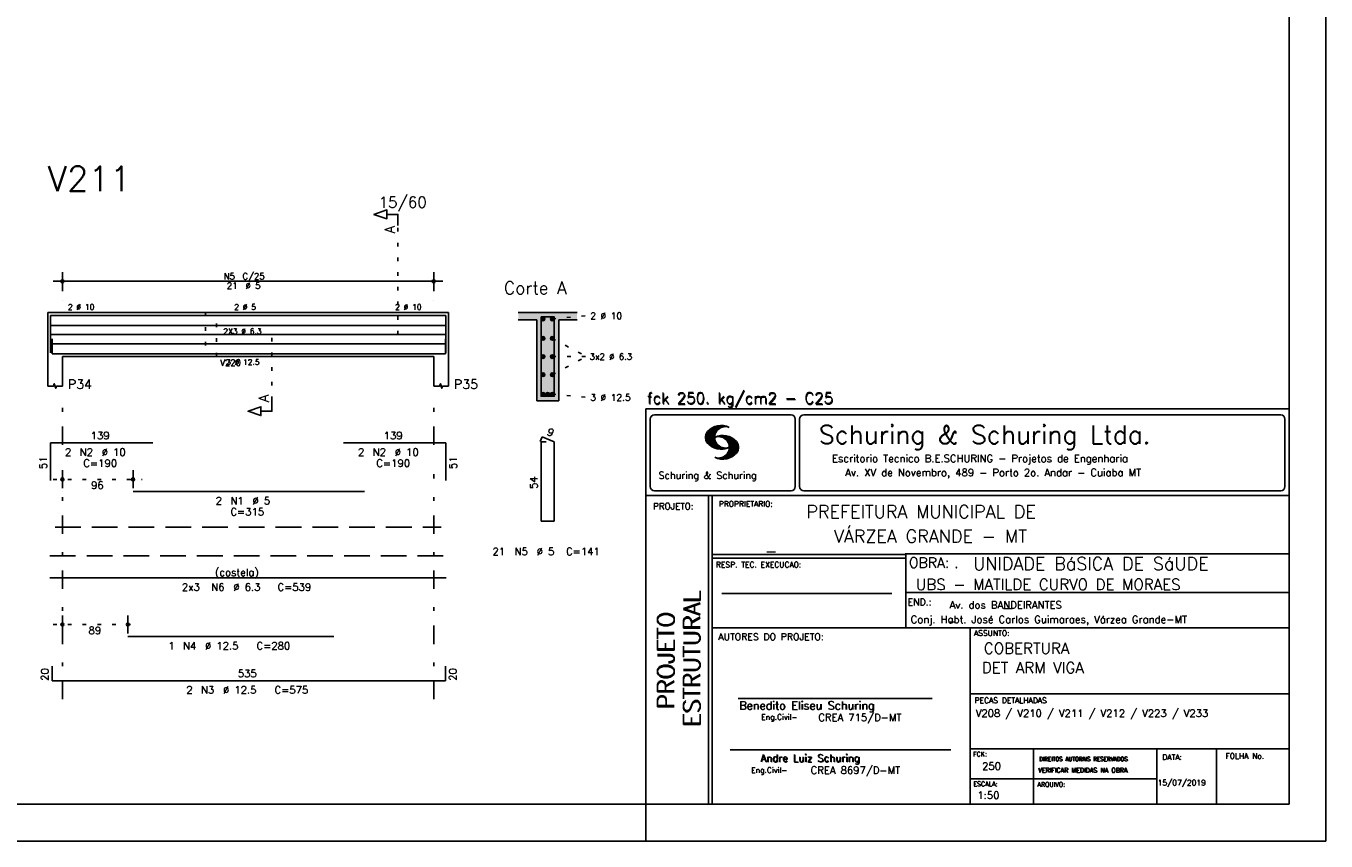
# Model space of a CAD drawing. Extents: x 0 to 84.1, y 0 to 59.4.
# Tile 4 of 7: x 48.7 to 84.1, y 0 to 22.2. Entities that reach past the tile are written whole.
import ezdxf

# ---------------------------------------------------------------- set-up
doc = ezdxf.new("R2010")
doc.units = 0
for name, pattern in [('ESTILO_TQS_0001', [1, 0.7, -0.3]), ('ESTILO_TQS_0002', [0.4, 0.1, -0.3]), ('ESTILO_TQS_0003', [1.5, 0.5, -0.4, 0.1, -0.5])]:
    doc.linetypes.add(name, pattern=pattern)
for name, color, linetype in [('1', 1, 'CONTINUOUS'), ('10', 10, 'CONTINUOUS'), ('2', 2, 'CONTINUOUS'), ('4', 4, 'CONTINUOUS'), ('6', 6, 'CONTINUOUS'), ('7', 7, 'CONTINUOUS')]:
    doc.layers.add(name, color=color, linetype=linetype)
doc.styles.get("Standard").update_dxf_attribs({"font": 'ROMANS.SHX'})

msp = doc.modelspace()

# ---------------------------------------------------------------- linework, layer by layer
at = {"layer": '1', "linetype": 'ESTILO_TQS_0002'}
for p, q in [((58.855, 13.78), (58.855, 16.75)), ((63.055, 14.205), (64, 14.29)), ((55.43, 11.995), (55.43, 13.78)), ((55.43, 13.78), (58.855, 13.78)), ((63.055, 13.6754), (63.985, 13.18)), ((63.055, 12.6846), (63.985, 13.18)), ((63.055, 13.18), (63.985, 13.18)), ((63.055, 12.155), (64, 12.07)), ((49.48, 9.84), (51.9, 9.84)), ((49.48, 5.89), (51.76, 5.89))]:
    msp.add_line(p, q, dxfattribs=at)
at = {"layer": '1', "linetype": 'ESTILO_TQS_0001'}
msp.add_line((49.53, 8.535), (60.03, 8.535), dxfattribs=at)
at = {"layer": '1', "linetype": 'ESTILO_TQS_0002'}
msp.add_lwpolyline([(53.62, 14.38), (53.62, 13.18), (53.92, 13.18), (53.92, 14.38), (53.62, 14.38)], dxfattribs=at)
at = {"layer": '1', "linetype": 'CONTINUOUS'}
for centre in [(62.805, 14.205), (63.055, 14.205), (62.805, 13.6754), (63.055, 13.6754), (62.805, 13.18), (63.055, 13.18), (62.805, 12.6846), (63.055, 12.6846), (62.805, 12.155), (62.93, 12.155), (63.055, 12.155)]:
    msp.add_circle(centre, 0.05, dxfattribs=at)
for points in [[(62.855, 14.205), (62.78, 14.248301), (62.758015, 14.222101)], [(62.855, 14.205), (62.758015, 14.222101), (62.758015, 14.187899)], [(62.855, 14.205), (62.758015, 14.187899), (62.78, 14.161699)], [(62.855, 14.205), (62.813682, 14.25424), (62.78, 14.248301)], [(62.855, 14.205), (62.78, 14.161699), (62.813682, 14.15576)], [(62.855, 14.205), (62.843302, 14.237139), (62.813682, 14.25424)], [(62.855, 14.205), (62.813682, 14.15576), (62.843302, 14.172861)], [(62.855, 14.205), (62.843302, 14.172861), (62.855, 14.205)], [(63.105, 14.205), (63.03, 14.248301), (63.008015, 14.222101)], [(63.105, 14.205), (63.008015, 14.222101), (63.008015, 14.187899)], [(63.105, 14.205), (63.008015, 14.187899), (63.03, 14.161699)], [(63.105, 14.205), (63.063682, 14.25424), (63.03, 14.248301)], [(63.105, 14.205), (63.03, 14.161699), (63.063682, 14.15576)], [(63.105, 14.205), (63.093302, 14.237139), (63.063682, 14.25424)], [(63.105, 14.205), (63.063682, 14.15576), (63.093302, 14.172861)], [(63.105, 14.205), (63.093302, 14.172861), (63.105, 14.205)], [(62.855, 13.6754), (62.78, 13.718701), (62.758015, 13.692501)], [(62.855, 13.6754), (62.758015, 13.692501), (62.758015, 13.658299)], [(62.855, 13.6754), (62.758015, 13.658299), (62.78, 13.632099)], [(62.855, 13.6754), (62.813682, 13.72464), (62.78, 13.718701)], [(62.855, 13.6754), (62.78, 13.632099), (62.813682, 13.62616)], [(62.855, 13.6754), (62.843302, 13.707539), (62.813682, 13.72464)], [(62.855, 13.6754), (62.813682, 13.62616), (62.843302, 13.643261)], [(62.855, 13.6754), (62.843302, 13.643261), (62.855, 13.6754)], [(63.105, 13.6754), (63.03, 13.718701), (63.008015, 13.692501)], [(63.105, 13.6754), (63.008015, 13.692501), (63.008015, 13.658299)], [(63.105, 13.6754), (63.008015, 13.658299), (63.03, 13.632099)], [(63.105, 13.6754), (63.063682, 13.72464), (63.03, 13.718701)], [(63.105, 13.6754), (63.03, 13.632099), (63.063682, 13.62616)], [(63.105, 13.6754), (63.093302, 13.707539), (63.063682, 13.72464)], [(63.105, 13.6754), (63.063682, 13.62616), (63.093302, 13.643261)], [(63.105, 13.6754), (63.093302, 13.643261), (63.105, 13.6754)], [(62.855, 13.18), (62.78, 13.223301), (62.758015, 13.197101)], [(62.855, 13.18), (62.758015, 13.197101), (62.758015, 13.162899)], [(62.855, 13.18), (62.758015, 13.162899), (62.78, 13.136699)], [(62.855, 13.18), (62.813682, 13.22924), (62.78, 13.223301)], [(62.855, 13.18), (62.78, 13.136699), (62.813682, 13.13076)], [(62.855, 13.18), (62.843302, 13.212139), (62.813682, 13.22924)], [(62.855, 13.18), (62.813682, 13.13076), (62.843302, 13.147861)], [(62.855, 13.18), (62.843302, 13.147861), (62.855, 13.18)], [(63.105, 13.18), (63.03, 13.223301), (63.008015, 13.197101)], [(63.105, 13.18), (63.008015, 13.197101), (63.008015, 13.162899)], [(63.105, 13.18), (63.008015, 13.162899), (63.03, 13.136699)], [(63.105, 13.18), (63.063682, 13.22924), (63.03, 13.223301)], [(63.105, 13.18), (63.03, 13.136699), (63.063682, 13.13076)], [(63.105, 13.18), (63.093302, 13.212139), (63.063682, 13.22924)], [(63.105, 13.18), (63.063682, 13.13076), (63.093302, 13.147861)], [(63.105, 13.18), (63.093302, 13.147861), (63.105, 13.18)], [(62.855, 12.6846), (62.813682, 12.73384), (62.78, 12.727901)], [(62.855, 12.6846), (62.843302, 12.716739), (62.813682, 12.73384)], [(63.105, 12.6846), (63.063682, 12.73384), (63.03, 12.727901)], [(63.105, 12.6846), (63.093302, 12.716739), (63.063682, 12.73384)], [(62.855, 12.6846), (62.78, 12.727901), (62.758015, 12.701701)], [(62.855, 12.6846), (62.758015, 12.701701), (62.758015, 12.667499)], [(62.855, 12.6846), (62.758015, 12.667499), (62.78, 12.641299)], [(62.855, 12.6846), (62.78, 12.641299), (62.813682, 12.63536)], [(62.855, 12.6846), (62.813682, 12.63536), (62.843302, 12.652461)], [(62.855, 12.6846), (62.843302, 12.652461), (62.855, 12.6846)], [(63.105, 12.6846), (63.03, 12.727901), (63.008015, 12.701701)], [(63.105, 12.6846), (63.008015, 12.701701), (63.008015, 12.667499)], [(63.105, 12.6846), (63.008015, 12.667499), (63.03, 12.641299)], [(63.105, 12.6846), (63.03, 12.641299), (63.063682, 12.63536)], [(63.105, 12.6846), (63.063682, 12.63536), (63.093302, 12.652461)], [(63.105, 12.6846), (63.093302, 12.652461), (63.105, 12.6846)], [(62.855, 12.155), (62.78, 12.198301), (62.758015, 12.172101)], [(62.855, 12.155), (62.758015, 12.172101), (62.758015, 12.137899)], [(62.855, 12.155), (62.758015, 12.137899), (62.78, 12.111699)], [(62.855, 12.155), (62.813682, 12.20424), (62.78, 12.198301)], [(62.855, 12.155), (62.78, 12.111699), (62.813682, 12.10576)], [(62.855, 12.155), (62.843302, 12.187139), (62.813682, 12.20424)], [(62.855, 12.155), (62.813682, 12.10576), (62.843302, 12.122861)], [(62.855, 12.155), (62.843302, 12.122861), (62.855, 12.155)], [(62.98, 12.155), (62.905, 12.198301), (62.883015, 12.172101)], [(62.98, 12.155), (62.883015, 12.172101), (62.883015, 12.137899)], [(62.98, 12.155), (62.883015, 12.137899), (62.905, 12.111699)], [(62.98, 12.155), (62.938682, 12.20424), (62.905, 12.198301)], [(62.98, 12.155), (62.905, 12.111699), (62.938682, 12.10576)], [(62.98, 12.155), (62.968302, 12.187139), (62.938682, 12.20424)], [(62.98, 12.155), (62.938682, 12.10576), (62.968302, 12.122861)], [(62.98, 12.155), (62.968302, 12.122861), (62.98, 12.155)], [(63.105, 12.155), (63.03, 12.198301), (63.008015, 12.172101)], [(63.105, 12.155), (63.008015, 12.172101), (63.008015, 12.137899)], [(63.105, 12.155), (63.008015, 12.137899), (63.03, 12.111699)], [(63.105, 12.155), (63.063682, 12.20424), (63.03, 12.198301)], [(63.105, 12.155), (63.03, 12.111699), (63.063682, 12.10576)], [(63.105, 12.155), (63.093302, 12.187139), (63.063682, 12.20424)], [(63.105, 12.155), (63.063682, 12.10576), (63.093302, 12.122861)], [(63.105, 12.155), (63.093302, 12.122861), (63.105, 12.155)]]:
    msp.add_solid(points, dxfattribs=at)
at = {"layer": '10', "linetype": 'CONTINUOUS'}
for points in [[(62.13, 14.38), (62.13, 14.18), (62.63, 14.18)], [(62.13, 14.38), (62.63, 14.18), (63.73, 14.38)], [(62.63, 14.18), (63.23, 14.18), (63.73, 14.38)], [(62.63, 11.98), (63.23, 11.98), (62.63, 14.18)], [(63.23, 11.98), (63.23, 14.18), (62.63, 14.18)], [(63.23, 14.18), (63.73, 14.18), (63.73, 14.38)]]:
    msp.add_solid(points, dxfattribs=at)
at = {"layer": '2', "linetype": 'CONTINUOUS'}
for p, q in [((84.100006, 0), (84.100006, 59.400002)), ((49.48, 15.23), (60.08, 15.23)), ((49.73, 14.96), (49.73, 15.48)), ((59.83, 14.96), (59.83, 15.48)), ((49.73, 14.71), (49.73, 14.71)), ((59.83, 14.71), (59.83, 14.71)), ((49.33, 14.38), (49.33, 13.18)), ((49.33, 14.38), (49.73, 14.38)), ((49.73, 14.38), (59.83, 14.38)), ((59.83, 14.38), (60.23, 14.38)), ((60.23, 14.38), (60.23, 13.18)), ((63.73, 14.38), (62.13, 14.38)), ((62.13, 14.18), (62.63, 14.18)), ((62.63, 14.18), (62.63, 11.98)), ((63.23, 11.98), (63.23, 14.18)), ((63.23, 14.18), (63.73, 14.18)), ((49.33, 13.18), (49.33, 12.38)), ((49.73, 13.18), (59.83, 13.18)), ((49.73, 13.18), (49.73, 12.38)), ((59.83, 13.18), (59.83, 12.38)), ((60.23, 13.18), (60.23, 12.38)), ((62.63, 11.98), (63.23, 11.98)), ((65.600006, 11.755142), (83.100006, 11.755135)), ((65.600006, 1), (65.600006, 11.755142)), ((65.715988, 11.477417), (65.715988, 9.648308)), ((65.832489, 11.593918), (69.548996, 11.593918)), ((69.665497, 11.477417), (69.665497, 9.648308)), ((69.778748, 11.477417), (69.778748, 9.648308)), ((69.895248, 11.593918), (82.867508, 11.593918)), ((82.984009, 11.477417), (82.984009, 9.648308)), ((67.221771, 10.985771), (67.52832, 11.29232)), ((67.222122, 10.971992), (67.545929, 11.295792)), ((67.222168, 11.000305), (67.508011, 11.286148)), ((67.222488, 10.958214), (67.56427, 11.300003)), ((67.224365, 11.016647), (67.488403, 11.280685)), ((67.224472, 10.94606), (67.581131, 11.302727)), ((67.226578, 11.03299), (67.465408, 11.271812)), ((67.2267, 10.934158), (67.596313, 11.303772)), ((67.228943, 10.922256), (67.612335, 11.305649)), ((67.232178, 10.911354), (67.626831, 11.306015)), ((67.232437, 11.052986), (67.439468, 11.26001)), ((67.235916, 10.900948), (67.642014, 11.307053)), ((67.239258, 11.073952), (67.410522, 11.245209)), ((67.239655, 10.890556), (67.656281, 11.307182)), ((67.243561, 10.880333), (67.66925, 11.306015)), ((67.248611, 10.871239), (67.520584, 11.143219)), ((67.252747, 11.10157), (67.374313, 11.223145)), ((67.253647, 10.862129), (67.502121, 11.110611)), ((67.258682, 10.853035), (67.491592, 11.085945)), ((67.264267, 10.84449), (67.483597, 11.06382)), ((67.270782, 10.836868), (67.47966, 11.045746)), ((67.277298, 10.829247), (67.475876, 11.027817)), ((67.283813, 10.821625), (67.474167, 11.011971)), ((67.290558, 10.814232), (67.473114, 10.99678)), ((67.296936, 10.807419), (67.470306, 10.980797)), ((67.304733, 10.800133), (67.473206, 10.968597)), ((67.531494, 10.998619), (67.546158, 11.013283)), ((67.548691, 11.001663), (67.565323, 11.018303)), ((67.563156, 11.001991), (67.584885, 11.023735)), ((67.577606, 11.002319), (67.601898, 11.026611)), ((67.592072, 11.002647), (67.619476, 11.030045)), ((67.604584, 11.001007), (67.635239, 11.03167)), ((67.608673, 11.2313), (67.68306, 11.305702)), ((67.617233, 10.999535), (67.651505, 11.033806)), ((67.62999, 10.998154), (67.666199, 11.034363)), ((67.638062, 11.246552), (67.69574, 11.30423)), ((67.64122, 10.995239), (67.680893, 11.03492)), ((67.652435, 10.992317), (67.695602, 11.035484)), ((67.662872, 11.257233), (67.708405, 11.302757)), ((67.664337, 10.990074), (67.708984, 11.034729)), ((67.674881, 10.986488), (67.72316, 11.034767)), ((67.681976, 11.262199), (67.721237, 11.30146)), ((67.684326, 10.981789), (67.736191, 11.033653)), ((67.694321, 10.977654), (67.748459, 11.031792)), ((67.702469, 11.268562), (67.733063, 11.299149)), ((67.704605, 10.973801), (67.761597, 11.0308)), ((67.71431, 10.969368), (67.773758, 11.028824)), ((67.718491, 11.270424), (67.744904, 11.296837)), ((67.722412, 10.963333), (67.785233, 11.026146)), ((67.732498, 10.959282), (67.797607, 11.024391)), ((67.734482, 11.272285), (67.757004, 11.294807)), ((67.740387, 10.953033), (67.808838, 11.021484)), ((67.749115, 10.947632), (67.819702, 11.018219)), ((67.750473, 11.274147), (67.768555, 11.292221)), ((67.756165, 10.940536), (67.830765, 11.015137)), ((67.765198, 10.93544), (67.841873, 11.012115)), ((67.77211, 10.928207), (67.852234, 11.008339)), ((67.779831, 10.921783), (67.86261, 11.004555)), ((67.785919, 10.913734), (67.873306, 11.001122)), ((67.794006, 10.907692), (67.883316, 10.997002)), ((67.799911, 10.899467), (67.892731, 10.992279)), ((67.806625, 10.892029), (67.902451, 10.987854)), ((67.811752, 10.883018), (67.912231, 10.983505)), ((67.817657, 10.874802), (67.921875, 10.979012)), ((67.823761, 10.866768), (67.930435, 10.973442)), ((67.829498, 10.858353), (67.940002, 10.968857)), ((67.833527, 10.848244), (67.948654, 10.963379)), ((67.311829, 10.793083), (67.474121, 10.955383)), ((67.319168, 10.786293), (67.475159, 10.942276)), ((67.326828, 10.779808), (67.477615, 10.930595)), ((67.334488, 10.773323), (67.480087, 10.918922)), ((67.342133, 10.766846), (67.482544, 10.907249)), ((67.350098, 10.760674), (67.485901, 10.896469)), ((67.358337, 10.754768), (67.489655, 10.886078)), ((67.366577, 10.748863), (67.493408, 10.875694)), ((67.374802, 10.742966), (67.497208, 10.865356)), ((67.383392, 10.737427), (67.502075, 10.856102)), ((67.392227, 10.732109), (67.506958, 10.84684)), ((67.401062, 10.726807), (67.511841, 10.837578)), ((67.409882, 10.721497), (67.516922, 10.828537)), ((67.419189, 10.71666), (67.522842, 10.820305)), ((67.428635, 10.711967), (67.528748, 10.812088)), ((67.43808, 10.707275), (67.534668, 10.803864)), ((67.44754, 10.702599), (67.540802, 10.79586)), ((67.457642, 10.698563), (67.547699, 10.78862)), ((67.467743, 10.694519), (67.554611, 10.781387)), ((67.477829, 10.690483), (67.561508, 10.774155)), ((67.488205, 10.686714), (67.568588, 10.767105)), ((67.499008, 10.683372), (67.576477, 10.760849)), ((67.509796, 10.680031), (67.584366, 10.754601)), ((67.520599, 10.676697), (67.592255, 10.74836)), ((67.532074, 10.674026), (67.600327, 10.742287)), ((67.543625, 10.671448), (67.609238, 10.737053)), ((67.555176, 10.668869), (67.618134, 10.731819)), ((67.5672, 10.666748), (67.627045, 10.726585)), ((67.579605, 10.665009), (67.636261, 10.721664)), ((67.591995, 10.663277), (67.646255, 10.717522)), ((67.604782, 10.661919), (67.65625, 10.713379)), ((67.618134, 10.66114), (67.666229, 10.709244)), ((67.6315, 10.660355), (67.67691, 10.705772)), ((67.645309, 10.660042), (67.688126, 10.70285)), ((67.65976, 10.660355), (67.699341, 10.699936)), ((67.671295, 10.38913), (68.095734, 10.813568)), ((67.67421, 10.660667), (67.710678, 10.697136)), ((67.685135, 10.388832), (68.100952, 10.804665)), ((67.690598, 10.661674), (67.723846, 10.694931)), ((67.698959, 10.388527), (68.104996, 10.794571)), ((67.70816, 10.663521), (67.737625, 10.692986)), ((67.713776, 10.389206), (68.107529, 10.782967)), ((67.725296, 10.665939), (67.750778, 10.691422)), ((67.728806, 10.390091), (68.110825, 10.77211)), ((67.741867, 10.668861), (67.765747, 10.692741)), ((67.744095, 10.391251), (68.114105, 10.761261)), ((67.760269, 10.672806), (67.780136, 10.69268)), ((67.760544, 10.393555), (68.11557, 10.748596)), ((67.776978, 10.395859), (68.117249, 10.736137)), ((67.780106, 10.677895), (67.794464, 10.692261)), ((67.794464, 10.692261), (67.796539, 10.694336)), ((67.794861, 10.399597), (68.118942, 10.723679)), ((67.798126, 10.683296), (67.810562, 10.69574)), ((67.813049, 10.403664), (68.118515, 10.709122)), ((67.817169, 10.689835), (67.825378, 10.698044)), ((67.822357, 10.554344), (68.091095, 10.823074)), ((67.832825, 10.409302), (68.118134, 10.694611)), ((67.833084, 10.695976), (67.839569, 10.702461)), ((67.838394, 10.838989), (67.957047, 10.957634)), ((67.840729, 10.586838), (68.086777, 10.832893)), ((67.843323, 10.829773), (67.965561, 10.952019)), ((67.848358, 10.817596), (67.975677, 10.944923)), ((67.848709, 10.608963), (68.081818, 10.842072)), ((67.852341, 10.806755), (67.985031, 10.939453)), ((67.853302, 10.415634), (68.117767, 10.680092)), ((67.856201, 10.794724), (67.99379, 10.932312)), ((67.856934, 10.63131), (68.075089, 10.849472)), ((67.859863, 10.781189), (68.003067, 10.924393)), ((67.860703, 10.649239), (68.070358, 10.858894)), ((67.862656, 10.768639), (68.011749, 10.91774)), ((67.865173, 10.667847), (68.063507, 10.866165)), ((67.865234, 10.753647), (68.02092, 10.90934)), ((67.866241, 10.683037), (68.057556, 10.874352)), ((67.866318, 10.73967), (68.029205, 10.90255)), ((67.867294, 10.698235), (68.049774, 10.880722)), ((67.867905, 10.725861), (68.036682, 10.894646)), ((67.868118, 10.711845), (68.043793, 10.887527)), ((67.876404, 10.424599), (68.113495, 10.66169)), ((67.901276, 10.435333), (68.110229, 10.644287)), ((67.929581, 10.449501), (68.101624, 10.621544)), ((67.550323, 10.409546), (67.562592, 10.421799)), ((67.561462, 10.40654), (67.576416, 10.421486)), ((67.572601, 10.403542), (67.590225, 10.421173)), ((67.583755, 10.400551), (67.606155, 10.422958)), ((67.595673, 10.398346), (67.622162, 10.424828)), ((67.607605, 10.396141), (67.639587, 10.428116)), ((67.619553, 10.393929), (67.658707, 10.43309)), ((67.632141, 10.392387), (67.679932, 10.440178)), ((67.644958, 10.391075), (67.704071, 10.450188)), ((67.657776, 10.389755), (67.737152, 10.469131)), ((67.966125, 10.471909), (68.08902, 10.594803)), ((68.045029, 10.536674), (68.057724, 10.54937)), ((49.73, 9.6), (49.73, 10.09)), ((51.65, 9.6), (51.65, 10.09)), ((49.73, 9.5), (49.73, 9.5)), ((51.65, 9.5), (51.65, 9.5)), ((65.600006, 9.399994), (83.100006, 9.399994)), ((65.832489, 9.531807), (69.548996, 9.531807)), ((67.300385, 5.799995), (67.300385, 9.399994)), ((67.400391, 5.799995), (67.400391, 9.399994)), ((69.895248, 9.531807), (82.867508, 9.531807)), ((83.100006, 9.399994), (83.100006, 1)), ((72.668579, 7.799995), (67.400391, 7.799995)), ((83.100006, 7.814748), (72.656072, 7.814748)), ((72.668579, 6.816429), (72.668579, 7.814748)), ((72.668579, 7.699995), (67.400391, 7.699995)), ((67.670311, 6.739054), (72.288887, 6.739054)), ((72.668579, 6.816429), (72.668579, 5.799995)), ((72.668579, 6.7647), (83.100006, 6.764707)), ((49.73, 5.65), (49.73, 6.14)), ((51.51, 5.65), (51.51, 6.14)), ((67.300385, 1), (67.300385, 5.799995)), ((67.400391, 1), (67.400391, 5.799995)), ((67.400391, 5.799995), (83.100006, 5.799995)), ((74.420959, 4.799995), (74.420959, 5.799995)), ((49.73, 5.55), (49.73, 5.55)), ((51.51, 5.55), (51.51, 5.55)), ((74.420959, 1), (74.420959, 4.799995)), ((74.420958, 4.005768), (83.100005, 4.005775)), ((68.11142, 3.880456), (73.389854, 3.880456)), ((67.897606, 2.480272), (73.894493, 2.480272)), ((74.420959, 2.505768), (83.100006, 2.505775)), ((76.14679, 1), (76.14679, 2.505775)), ((79.496475, 1), (79.496475, 2.505775)), ((81.120974, 1), (81.120974, 2.505774)), ((74.420959, 1.691734), (79.496475, 1.691742)), ((65.600006, 0), (65.600006, 1)), ((83.100006, 1), (65.600006, 1)), ((0, 0), (84.100006, 0))]:
    msp.add_line(p, q, dxfattribs=at)
at = {"layer": '2', "linetype": 'ESTILO_TQS_0003'}
for p, q in [((49.73, 10.782), (49.73, 12.08)), ((59.83, 10.782), (59.83, 12.08)), ((49.73, 3.86), (49.73, 9.978)), ((59.83, 3.86), (59.83, 9.978))]:
    msp.add_line(p, q, dxfattribs=at)
at = {"layer": '2', "linetype": 'CONTINUOUS'}
for points in [[(83.100006, 1), (2.5, 1), (2.5, 58.400002), (83.100006, 58.400002), (83.100006, 1)], [(58.855, 16.75), (58.855, 17.05), (58.555, 17.05), (58.555, 16.93), (58.205, 17.05), (58.555, 17.17), (58.555, 17.05)], [(49.33, 12.38), (49.49, 12.38), (49.51, 12.44), (49.55, 12.32), (49.57, 12.38), (49.73, 12.38)], [(59.83, 12.38), (59.99, 12.38), (60.01, 12.44), (60.05, 12.32), (60.07, 12.38), (60.23, 12.38)], [(55.43, 11.995), (55.43, 11.695), (55.13, 11.695), (55.13, 11.575), (54.78, 11.695), (55.13, 11.815), (55.13, 11.695)]]:
    msp.add_lwpolyline(points, dxfattribs=at)
for centre, radius in [((49.73, 15.23), 0.041625), ((49.73, 15.23), 0.02075), ((59.83, 15.23), 0.041625), ((59.83, 15.23), 0.02075), ((49.73, 9.84), 0.04), ((49.73, 9.84), 0.02), ((51.65, 9.84), 0.04), ((51.65, 9.84), 0.02), ((49.73, 5.89), 0.04), ((49.73, 5.89), 0.02), ((51.51, 5.89), 0.04), ((51.51, 5.89), 0.02)]:
    msp.add_circle(centre, radius, dxfattribs=at)
for centre, radius, start, end in [((65.832489, 11.477417), 0.116502, 90, 180), ((69.548996, 11.477417), 0.116502, 0, 90), ((69.895248, 11.477417), 0.116502, 90, 180), ((82.867508, 11.477417), 0.116502, 0, 90), ((67.465149, 10.982269), 0.243989, 140.229431, 231.895096), ((67.648087, 10.815277), 0.491555, 63.393265, 138.909058), ((67.763229, 10.98333), 0.291044, 68.851509, 291.148499), ((67.692337, 10.543831), 0.491555, 41.090942, 116.606735), ((67.577194, 10.711891), 0.291044, 248.851501, 111.148491), ((67.648087, 11.15139), 0.491555, 218.229782, 296.60672), ((67.875275, 10.710823), 0.243989, 308.104889, 39.770576), ((67.692337, 10.879951), 0.491555, 243.393265, 321.770233), ((65.832489, 9.648308), 0.116502, 180, 270), ((69.548996, 9.648308), 0.116502, 270, 0), ((69.895248, 9.648308), 0.116502, 180, 270), ((82.867508, 9.648308), 0.116502, 270, 0)]:
    msp.add_arc(centre, radius, start, end, dxfattribs=at)
at = {"layer": '4', "linetype": 'CONTINUOUS'}
for p, q in [((49.41, 13.28), (49.41, 14.3)), ((49.41, 14.3), (52.19, 14.3)), ((51.65, 14.3), (57.95, 14.3)), ((57.38, 14.3), (60.16, 14.3)), ((60.16, 14.3), (60.16, 13.28)), ((49.39, 14.0277), (60.1704, 14.0277)), ((49.39, 13.78), (60.1704, 13.78)), ((49.39, 13.5323), (60.1704, 13.5323)), ((49.45, 13.66), (49.45, 13.26)), ((60.15, 13.26), (60.15, 13.66)), ((49.45, 13.26), (60.15, 13.26)), ((51.51, 13.26), (57.11, 13.26))]:
    msp.add_line(p, q, dxfattribs=at)
msp.add_lwpolyline([(62.75, 14.26), (62.75, 12.1), (63.11, 12.1), (63.11, 14.26), (62.75, 14.26)], dxfattribs=at)
at = {"layer": '6', "linetype": 'CONTINUOUS'}
for p, q in [((62.778338, 11), (62.723893, 10.87102)), ((63.11, 10.86), (62.778338, 11)), ((49.41, 9.81), (49.41, 10.83)), ((49.41, 10.83), (52.19, 10.83)), ((57.38, 10.83), (60.16, 10.83)), ((60.16, 10.83), (60.16, 9.81)), ((62.89, 10.86), (62.75, 10.86)), ((62.75, 10.86), (62.75, 8.7)), ((63.11, 8.7), (63.11, 10.86)), ((51.65, 9.51), (57.95, 9.51)), ((62.75, 8.7), (63.11, 8.7)), ((49.39, 7.16), (60.1704, 7.16)), ((51.51, 5.56), (57.11, 5.56)), ((49.45, 4.76), (49.45, 4.36)), ((60.15, 4.36), (60.15, 4.76)), ((49.45, 4.36), (60.15, 4.36))]:
    msp.add_line(p, q, dxfattribs=at)
at = {"layer": '6', "linetype": 'ESTILO_TQS_0001'}
msp.add_line((49.39, 7.76), (60.1704, 7.76), dxfattribs=at)

# ---------------------------------------------------------------- texts
at = {"layer": '1', "linetype": 'CONTINUOUS'}
for s, height, p in [('PREFEITURA MUNICIPAL DE', 0.35, (69.967754, 8.785075)), ('VÁRZEA GRANDE - MT', 0.35, (70.716987, 8.118506)), ('_', 0.35, (68.88924, 7.899706)), ('UNIDADE BáSICA DE SáUDE', 0.35, (74.501919, 7.371094)), ('.', 0.3, (73.984333, 7.423969)), ('UBS - MATILDE CURVO DE MORAES', 0.3, (72.946369, 6.831837)), ('Av. dos BANDEIRANTES', 0.2, (73.86333, 6.322955)), ('Conj. Habt. José Carlos Guimaraes, Várzea Grande-MT', 0.2, (72.803273, 5.930193)), ('_', 0.35, (75.330094, 6.362007)), ('_', 0.2, (73.86333, 5.982955)), ('COBERTURA', 0.3, (74.791907, 5.09393)), ('DET ARM VIGA', 0.3, (74.737424, 4.567268)), ('V208 / V210 / V211 / V212 / V223 / V233', 0.2, (74.571808, 3.37457)), ('250', 0.2, (74.745692, 1.940266)), ('15/07/2019', 0.15, (79.520414, 1.512631))]:
    msp.add_text(s, height=height, dxfattribs=at).set_placement(p)
at = {"layer": '2', "linetype": 'CONTINUOUS'}
for s, height, p in [('15/60', 0.3, (58.33, 17.23)), ('N5', 0.17, (54.117, 15.281)), ('C/25', 0.17, (54.627, 15.281)), ('Corte A', 0.34, (61.74, 14.88)), ('21', 0.17, (54.202, 15.026)), ('%%c 5', 0.17, (54.712, 15.026)), ('2 %%c 10', 0.15, (49.88, 14.455)), ('2 %%c 5', 0.15, (54.405, 14.455)), ('2 %%c 10', 0.15, (58.78, 14.455)), ('2 %%c 10', 0.18, (64.09, 14.2)), ('2X3 %%c 6.3', 0.15, (54.1052, 13.795)), ('V220', 0.17, (54.02, 12.93)), ('3 %%c 12.5', 0.15, (54.18, 12.955)), ('3x2 %%c 6.3', 0.17, (64.07, 13.095)), ('P34', 0.25, (49.88, 12.305)), ('P35', 0.25, (60.38, 12.305)), ('3 %%c 12.5', 0.18, (64.09, 11.98)), ('fck 250. kg/cm2 - C25', 0.3, (65.628578, 11.907463)), ('fck 250. kg/cm2 - C25', 0.3, (65.641754, 11.880586)), ('Schuring & Schuring Ltda.', 0.5, (70.306839, 10.806786)), ('139', 0.2, (50.5, 10.93)), ('139', 0.2, (58.47, 10.93)), ('2', 0.2, (49.8, 10.48)), ('N2', 0.2, (50.2, 10.48)), ('%%c 10', 0.2, (50.8, 10.48)), ('2', 0.2, (57.77, 10.48)), ('N2', 0.2, (58.17, 10.48)), ('%%c 10', 0.2, (58.77, 10.48)), ('C=190', 0.2, (50.3, 10.18)), ('C=190', 0.2, (58.27, 10.18)), ('Escritorio Tecnico B.E.SCHURING - Projetos de Engenharia', 0.2, (70.664673, 10.308487)), ('Schuring & Schuring', 0.19, (65.944336, 9.851486)), ('Av. XV de Novembro, 489 - Porto 2o. Andar - Cuiaba MT', 0.2, (71.023193, 9.925888)), ('96', 0.2, (50.51, 9.58)), ('2', 0.2, (53.9, 9.16)), ('N1', 0.2, (54.3, 9.16)), ('%%c 5', 0.2, (54.9, 9.16)), ('PROJETO:', 0.175, (65.793152, 9.02159)), ('PROPRIETARIO:', 0.15, (67.584534, 9.097366)), ('C=315', 0.2, (54.3, 8.86)), ('21', 0.2, (61.43, 7.78)), ('N5', 0.2, (62.03, 7.78)), ('%%c 5', 0.2, (62.63, 7.78)), ('C=141', 0.2, (63.43, 7.78)), ('(costela)', 0.2, (53.8802, 7.21)), ('RESP. TEC. EXECUCAO:', 0.15, (67.506004, 7.444514)), ('OBRA:', 0.278755, (72.755102, 7.434759)), ('2x3', 0.2, (52.9802, 6.81)), ('N6', 0.2, (53.7802, 6.81)), ('%%c 6.3', 0.2, (54.3802, 6.81)), ('C=539', 0.2, (55.5802, 6.81)), ('END.:', 0.185837, (72.717902, 6.410233)), ('89', 0.2, (50.44, 5.63)), ('ASSUNTO:', 0.15, (74.525462, 5.581304)), ('1', 0.2, (52.61, 5.21)), ('N4', 0.2, (53.01, 5.21)), ('%%c 12.5', 0.2, (53.61, 5.21)), ('C=280', 0.2, (55.01, 5.21)), ('AUTORES DO PROJETO:', 0.185837, (67.572014, 5.463953)), ('535', 0.2, (54.5, 4.46)), ('2', 0.2, (53.1, 4.01)), ('N3', 0.2, (53.5, 4.01)), ('%%c 12.5', 0.2, (54.1, 4.01)), ('C=575', 0.2, (55.5, 4.01)), ('PECAS DETALHADAS', 0.15, (74.54287, 3.751117)), ('Benedito Eliseu Schuring', 0.22, (68.138321, 3.577287)), ('Benedito Eliseu Schuring', 0.22, (68.149795, 3.577287)), ('Eng.Civil-', 0.15, (68.737209, 3.298847)), ('CREA 715/D-MT', 0.2, (70.290742, 3.262761)), ('Andre Luiz Schuring', 0.2, (68.716738, 2.158081)), ('Andre Luiz Schuring', 0.2, (68.734296, 2.149201)), ('FCK:', 0.125, (74.500763, 2.299423)), ('DIREITOS AUTORAIS RESERVADOS', 0.11, (76.294724, 2.176125)), ('DIREITOS AUTORAIS RESERVADOS', 0.11, (76.303696, 2.176125)), ('DATA:', 0.15, (79.648044, 2.2071)), ('FOLHA No.', 0.15, (81.365514, 2.23814)), ('Eng.Civil-', 0.15, (68.462773, 1.853248)), ('CREA 8697/D-MT', 0.2, (70.08334, 1.825346)), ('VERIFICAR MEDIDAS NA OBRA', 0.125, (76.271484, 1.861862)), ('VERIFICAR MEDIDAS NA OBRA', 0.125, (76.280457, 1.861862)), ('ESCALA:', 0.125, (74.507034, 1.490738)), ('ARQUIVO:', 0.125, (76.249054, 1.475601)), ('1:50', 0.2, (74.617035, 1.144112))]:
    msp.add_text(s, height=height, dxfattribs=at).set_placement(p)
for s, height, rotation, p in [('A', 0.272, 90, (58.7734, 16.5324)), ('A', 0.272, 90, (55.3484, 11.9406)), ('9', 0.2, 337.11462, (62.890929, 11.061017)), ('51', 0.2, 90, (49.31, 10.12)), ('51', 0.2, 90, (60.46, 10.12)), ('54', 0.2, 90, (62.65, 9.58)), ('ESTRUTURAL', 0.45, 90, (67.07373, 3.12536)), ('ESTRUTURAL', 0.45, 90, (67.07373, 3.094507)), ('PROJETO', 0.45, 90, (66.369095, 3.606125)), ('PROJETO', 0.45, 90, (66.369095, 3.575272)), ('20', 0.2, 90, (49.35, 4.36)), ('20', 0.2, 90, (60.45, 4.36))]:
    msp.add_text(s, height=height, rotation=rotation, dxfattribs=at).set_placement(p)
at = {"layer": '7', "linetype": 'CONTINUOUS'}
msp.add_text('V211', height=0.68, dxfattribs=at).set_placement((49.33, 17.68))

doc.saveas('drawing.dxf')
